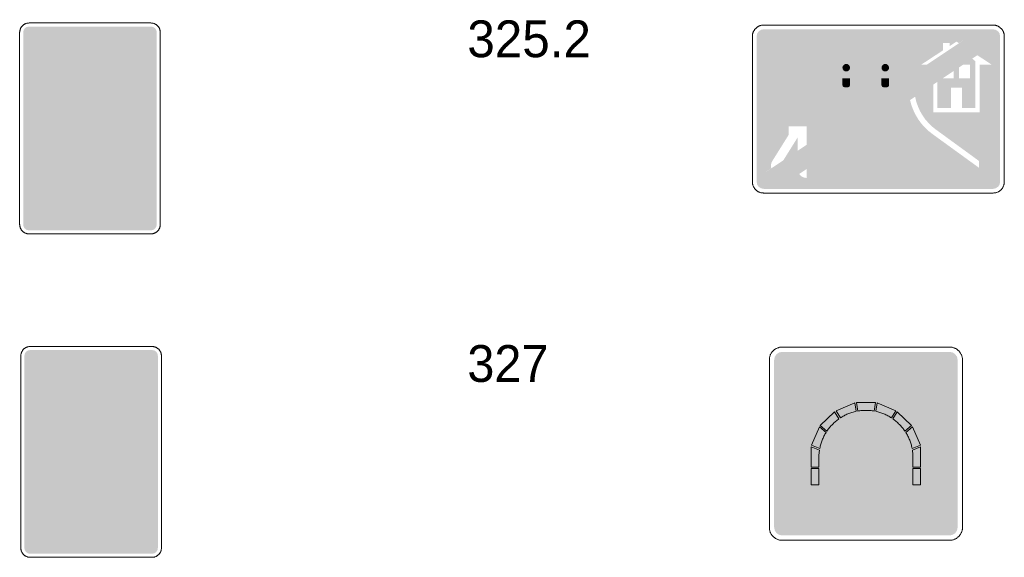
# Model space of a CAD drawing. Header units: millimetres. Extents: x 27 to 616, y -913 to 238.
# Tile 16 of 38: x 314 to 426, y -613 to -552. Entities that reach past the tile are written whole.
import ezdxf
from ezdxf.enums import TextEntityAlignment as Align

# ---------------------------------------------------------------- set-up
doc = ezdxf.new("R2010")
doc.units = ezdxf.units.MM
doc.header["$LTSCALE"] = 5
doc.linetypes.add('AUSGEZOGEN', pattern=[0])
doc.layers.add('Ebene_1', color=7, linetype='Continuous', true_color=0x000000)
doc.layers.add('Layer13', color=5, linetype='Continuous', true_color=0x0000ff)
doc.styles.add('Arial', font='arial.ttf')

msp = doc.modelspace()

# ---------------------------------------------------------------- hatches: boundary and pattern name
at = {"layer": 'Ebene_1', "linetype": 'AUSGEZOGEN', "lineweight": 18, "true_color": 0xce2729}
msp.add_hatch(color=242, dxfattribs=at).paths.add_polyline_path([(398.16, -570.13), (423.66, -553.13), (425.17, -553.13), (425.48, -553.2), (425.74, -553.37), (425.91, -553.62), (425.97, -553.93), (425.97, -554.36), (400.47, -571.36), (398.96, -571.36), (398.65, -571.29), (398.39, -571.12), (398.22, -570.87), (398.16, -570.56)], flags=0)
at = {"layer": 'Ebene_1', "linetype": 'AUSGEZOGEN', "lineweight": 18, "true_color": 0xfffffe}
h = msp.add_hatch(color=7, dxfattribs=at)
h.paths.add_polyline_path([(317.02, -563.14), (317.02, -554.41), (320.45, -554.41), (320.98, -554.46), (321.48, -554.61), (321.93, -554.86), (322.32, -555.18), (322.65, -555.57), (322.89, -556.02), (323.04, -556.52), (323.1, -557.06), (323.04, -557.59), (322.89, -558.09), (322.65, -558.54), (322.32, -558.93), (321.93, -559.26), (321.48, -559.5), (320.98, -559.65), (320.45, -559.71), (318.34, -559.71), (318.34, -563.14)], flags=0)
h.paths.add_polyline_path([(318.34, -558.46), (320.37, -558.46), (320.65, -558.43), (320.92, -558.35), (321.15, -558.22), (321.36, -558.05), (321.53, -557.84), (321.66, -557.6), (321.74, -557.34), (321.77, -557.06), (321.74, -556.77), (321.66, -556.51), (321.53, -556.27), (321.36, -556.06), (321.15, -555.89), (320.92, -555.76), (320.65, -555.68), (320.37, -555.65), (318.34, -555.65)], flags=0)
for points in [[(407.6, -557.3), (407.63, -557.17), (407.69, -557.05), (407.78, -556.93), (407.93, -556.67), (408.5, -555.36), (408.63, -555.21), (408.83, -555.15), (412.42, -555.15), (412.62, -555.21), (412.75, -555.36), (413.32, -556.67), (413.47, -556.93), (413.56, -557.05), (413.62, -557.17), (413.65, -557.3), (413.65, -558.24), (413.62, -558.38), (413.54, -558.49), (413.43, -558.57), (413.29, -558.6), (407.96, -558.6), (407.82, -558.57), (407.71, -558.49), (407.63, -558.38), (407.6, -558.24)], [(404.51, -558.19), (404.48, -558.39), (404.42, -558.59), (404.33, -558.76), (404.2, -558.91), (404.05, -559.04), (403.88, -559.13), (403.69, -559.19), (403.48, -559.21), (403.27, -559.19), (403.08, -559.13), (402.91, -559.04), (402.75, -558.91), (402.63, -558.76), (402.53, -558.59), (402.48, -558.39), (402.45, -558.19), (402.48, -557.98), (402.53, -557.79), (402.63, -557.61), (402.75, -557.46), (402.91, -557.34), (403.08, -557.24), (403.27, -557.18), (403.48, -557.16), (403.69, -557.18), (403.88, -557.24), (404.05, -557.34), (404.2, -557.46), (404.33, -557.61), (404.42, -557.79), (404.48, -557.98)], [(407.96, -558.74), (408.83, -558.74), (408.83, -559.53), (408.76, -559.69), (408.61, -559.75), (408.18, -559.75), (408.03, -559.69), (407.96, -559.53)], [(412.42, -558.74), (413.29, -558.74), (413.29, -559.53), (413.22, -559.69), (413.07, -559.75), (412.64, -559.75), (412.49, -559.69), (412.42, -559.53)], [(403.86, -563.96), (401.81, -563.96), (401.81, -562.02), (400.44, -564.21), (400.27, -564.07), (400.13, -563.89), (400.05, -563.68), (400.02, -563.45), (400.06, -563.2), (400.16, -562.97), (401.97, -560.08), (402.13, -559.88), (402.34, -559.73), (402.58, -559.63), (402.84, -559.6), (403.05, -559.62), (403.24, -559.68), (403.41, -559.77), (403.56, -559.9), (403.69, -560.05), (403.78, -560.22), (403.84, -560.42), (403.86, -560.62), (403.86, -561.78), (405.79, -562.93), (405.64, -563.11), (405.46, -563.25), (405.25, -563.34), (405.02, -563.37), (404.78, -563.33), (404.56, -563.24), (403.86, -562.82)], [(414.64, -564.31), (414.59, -564.6), (414.43, -564.83), (414.19, -564.99), (413.9, -565.05), (413.61, -564.99), (413.37, -564.83), (413.21, -564.6), (413.16, -564.31), (413.21, -564.02), (413.37, -563.78), (413.61, -563.62), (413.9, -563.56), (414.19, -563.62), (414.43, -563.78), (414.59, -564.02)], [(413.45, -566.24), (412.52, -567.02), (412.36, -567.11), (412.19, -567.14), (411.99, -567.1), (411.82, -566.98), (413.47, -565.33), (413.9, -565.42), (414.22, -565.38), (414.52, -565.24), (415.62, -565.48), (415.72, -565.56), (416.28, -566.69), (416.05, -566.74), (415.77, -566.66), (415.66, -566.57), (415.58, -566.45), (415.31, -565.94), (414.79, -565.94), (415.24, -567.73), (416.25, -567.8), (416.44, -567.86), (416.59, -567.97), (416.69, -568.13), (416.73, -568.32), (415.02, -568.32), (414.9, -568.26), (414.64, -567.88), (414.12, -568.03), (414.12, -569.59), (414.09, -569.79), (413.98, -569.95), (413.82, -570.06), (413.63, -570.11)], [(315.98, -572.24), (315.41, -572.24), (315.25, -572.17), (315.18, -572.01), (315.18, -570.94), (315.23, -570.79), (315.37, -570.72), (318.62, -570.17), (320.17, -568.63), (320.33, -568.56), (324.75, -568.56), (324.89, -568.61), (327.04, -570.33), (327.12, -570.51), (327.12, -572.01), (327.06, -572.17), (326.89, -572.24), (326.44, -572.24), (326.41, -572.01), (326.34, -571.79), (326.24, -571.6), (326.1, -571.43), (325.93, -571.29), (325.73, -571.18), (325.52, -571.12), (325.29, -571.09), (325.05, -571.12), (324.84, -571.18), (324.64, -571.29), (324.47, -571.43), (324.33, -571.6), (324.23, -571.79), (324.16, -572.01), (324.14, -572.24), (318.28, -572.24), (318.26, -572.01), (318.19, -571.79), (318.08, -571.6), (317.94, -571.43), (317.77, -571.29), (317.58, -571.18), (317.36, -571.12), (317.13, -571.09), (316.9, -571.12), (316.68, -571.18), (316.49, -571.29), (316.32, -571.43), (316.18, -571.6), (316.07, -571.79), (316.01, -572.01)], [(409.88, -569.37), (409.83, -569.65), (409.67, -569.89), (409.43, -570.05), (409.14, -570.11), (408.85, -570.05), (408.61, -569.89), (408.45, -569.65), (408.4, -569.37), (408.45, -569.08), (408.61, -568.84), (408.85, -568.68), (409.14, -568.62), (409.43, -568.68), (409.67, -568.84), (409.83, -569.08)], [(318.05, -572.24), (317.98, -572.6), (317.78, -572.89), (317.49, -573.09), (317.13, -573.16), (316.77, -573.09), (316.48, -572.89), (316.28, -572.6), (316.21, -572.24), (316.28, -571.88), (316.48, -571.59), (316.77, -571.39), (317.13, -571.32), (317.49, -571.39), (317.78, -571.59), (317.98, -571.88)], [(326.21, -572.24), (326.13, -572.6), (325.94, -572.89), (325.64, -573.09), (325.29, -573.16), (324.93, -573.09), (324.64, -572.89), (324.44, -572.6), (324.37, -572.24), (324.44, -571.88), (324.64, -571.59), (324.93, -571.39), (325.29, -571.32), (325.64, -571.39), (325.94, -571.59), (326.13, -571.88)], [(315.18, -574.44), (315.18, -573.16), (326.44, -573.16), (326.44, -573.8), (328.83, -573.8), (328.83, -574.44)], [(403.29, -593.11), (418, -593.11), (418, -607.82), (403.29, -607.82)], [(407.23, -596.7), (409.38, -595.81), (409.53, -596.77), (409.05, -596.9), (408.59, -597.07), (408.14, -597.27), (407.72, -597.52)], [(409.56, -595.78), (411.73, -595.78), (411.58, -596.74), (410.64, -596.66), (409.71, -596.74)], [(411.91, -595.81), (414.06, -596.7), (413.57, -597.52), (413.14, -597.28), (412.7, -597.07), (412.23, -596.9), (411.76, -596.77)], [(405.42, -598.39), (407.07, -596.81), (407.56, -597.63), (407.17, -597.93), (406.81, -598.26), (406.48, -598.63), (406.19, -599.03)], [(414.21, -596.81), (415.86, -598.39), (415.09, -599.03), (414.8, -598.63), (414.47, -598.26), (414.11, -597.93), (413.72, -597.63)], [(404.43, -600.65), (405.32, -598.54), (406.09, -599.18), (405.85, -599.61), (405.65, -600.06), (405.49, -600.52), (405.37, -601)], [(415.97, -598.54), (416.86, -600.65), (415.91, -601), (415.8, -600.52), (415.64, -600.06), (415.44, -599.61), (415.19, -599.18)], [(404.39, -603.13), (404.39, -600.83), (405.34, -601.19), (405.27, -602.03), (405.27, -603.13)], [(416.89, -603.13), (416.01, -603.13), (416.01, -602.03), (415.95, -601.19), (416.89, -600.83)], [(404.39, -603.31), (405.27, -603.31), (405.27, -605.15), (404.39, -605.15)], [(416.01, -603.31), (416.89, -603.31), (416.89, -605.15), (416.01, -605.15)], [(328.16, -609.19), (328.13, -608.96), (328.07, -608.74), (327.96, -608.54), (327.82, -608.37), (327.65, -608.23), (327.45, -608.13), (327.24, -608.06), (327.01, -608.04), (326.78, -608.06), (326.56, -608.13), (326.37, -608.23), (326.2, -608.37), (326.06, -608.54), (325.95, -608.74), (325.88, -608.96), (325.86, -609.19), (320, -609.19), (319.98, -608.96), (319.91, -608.74), (319.81, -608.54), (319.67, -608.37), (319.5, -608.23), (319.3, -608.13), (319.09, -608.06), (318.85, -608.04), (318.62, -608.06), (318.41, -608.13), (318.21, -608.23), (318.04, -608.37), (317.9, -608.54), (317.8, -608.74), (317.73, -608.96), (317.71, -609.19), (317.25, -609.19), (317.08, -609.12), (317.02, -608.96), (317.02, -607.46), (317.1, -607.28), (319.25, -605.56), (319.39, -605.51), (323.81, -605.51), (323.97, -605.58), (325.51, -607.12), (328.77, -607.66), (328.9, -607.74), (328.96, -607.89), (328.96, -608.96), (328.89, -609.12), (328.73, -609.19)], [(317.94, -609.19), (318.01, -608.83), (318.2, -608.54), (318.5, -608.34), (318.85, -608.27), (319.21, -608.34), (319.5, -608.54), (319.7, -608.83), (319.77, -609.19), (319.7, -609.54), (319.5, -609.84), (319.21, -610.03), (318.85, -610.1), (318.5, -610.03), (318.2, -609.84), (318.01, -609.54)], [(326.09, -609.19), (326.16, -608.83), (326.36, -608.54), (326.65, -608.34), (327.01, -608.27), (327.36, -608.34), (327.66, -608.54), (327.85, -608.83), (327.93, -609.19), (327.85, -609.54), (327.66, -609.84), (327.36, -610.03), (327.01, -610.1), (326.65, -610.03), (326.36, -609.84), (326.16, -609.54)], [(328.96, -611.39), (315.31, -611.39), (315.31, -610.75), (317.71, -610.75), (317.71, -610.1), (328.96, -610.1)]]:
    msp.add_hatch(color=7, dxfattribs=at).paths.add_polyline_path(points, flags=0)
h = msp.add_hatch(color=7, dxfattribs=at)
h.paths.add_polyline_path([(317.15, -600.09), (317.15, -591.36), (320.58, -591.36), (321.12, -591.41), (321.61, -591.56), (322.06, -591.81), (322.46, -592.13), (322.78, -592.52), (323.02, -592.97), (323.18, -593.47), (323.23, -594.01), (323.18, -594.54), (323.02, -595.04), (322.78, -595.49), (322.46, -595.88), (322.06, -596.2), (321.61, -596.45), (321.12, -596.6), (320.58, -596.66), (318.48, -596.66), (318.48, -600.09)], flags=0)
h.paths.add_polyline_path([(318.48, -595.41), (320.5, -595.41), (320.79, -595.38), (321.05, -595.3), (321.29, -595.17), (321.5, -595), (321.67, -594.79), (321.8, -594.55), (321.88, -594.29), (321.91, -594.01), (321.88, -593.72), (321.8, -593.46), (321.67, -593.22), (321.5, -593.01), (321.29, -592.84), (321.05, -592.71), (320.79, -592.63), (320.5, -592.6), (318.48, -592.6)], flags=0)
at = {"layer": 'Ebene_1', "linetype": 'AUSGEZOGEN', "lineweight": 18, "true_color": 0x000000}
msp.add_hatch(color=18, dxfattribs=at).paths.add_polyline_path([(404.21, -605.34), (404.21, -600.7), (405.2, -598.35), (407.04, -596.58), (409.43, -595.59), (411.89, -595.59), (414.25, -596.58), (416.09, -598.35), (417.08, -600.7), (417.08, -605.34)], flags=0)
at = {"layer": 'Layer13', "linetype": 'AUSGEZOGEN', "lineweight": 18, "true_color": 0x0000ff}
for points in [[(315.04, -576.1), (314.78, -576.05), (314.57, -575.9), (314.43, -575.69), (314.38, -575.43), (314.38, -553.48), (314.43, -553.22), (314.57, -553.01), (314.78, -552.87), (315.04, -552.82), (328.96, -552.82), (329.22, -552.87), (329.43, -553.01), (329.58, -553.22), (329.63, -553.48), (329.63, -575.43), (329.58, -575.69), (329.43, -575.9), (329.22, -576.05), (328.96, -576.1)], [(423.66, -553.13), (421.27, -554.72), (420.98, -554.54), (420.21, -555.05), (420.21, -554.69), (419.43, -554.69), (419.43, -555.55), (416.96, -557.17), (417.6, -557.17), (403.86, -566.33), (403.86, -564.21), (401.81, -564.21), (401.81, -565.2), (399.95, -568.18), (399.83, -568.44), (399.79, -568.73), (399.83, -569.01), (398.16, -570.13), (398.16, -553.93), (398.22, -553.62), (398.39, -553.37), (398.65, -553.2), (398.96, -553.13)], [(425.97, -554.36), (425.97, -570.56), (425.91, -570.87), (425.74, -571.12), (425.48, -571.29), (425.17, -571.36), (400.47, -571.36), (403.02, -569.66), (403.18, -569.85), (403.38, -569.99), (403.62, -570.08), (403.86, -570.11), (403.86, -569.09), (415.68, -561.22), (415.84, -561.8), (416.05, -562.35), (416.31, -562.89), (416.61, -563.4), (416.96, -563.88), (417.35, -564.33), (417.79, -564.74), (418.26, -565.11), (423.57, -568.96), (423.57, -568.18), (418.64, -564.59), (418.19, -564.23), (417.78, -563.83), (417.41, -563.4), (417.09, -562.94), (416.81, -562.45), (416.58, -561.93), (416.39, -561.39), (416.26, -560.83), (418.35, -559.44), (418.35, -562.6), (423.62, -562.6), (423.62, -557.17), (425.01, -557.17), (423.36, -556.09), (425.97, -554.36), (418.81, -559.13), (419.42, -558.72), (420.67, -558.72), (420.67, -557.89), (421.29, -557.47), (421.29, -558.72), (422.53, -558.72), (422.53, -557.17), (421.75, -557.17), (422.78, -556.48), (423.15, -556.79), (423.15, -562.13), (421.6, -562.13), (421.6, -559.81), (420.36, -559.81), (420.36, -562.13), (418.81, -562.13), (418.81, -559.13)], [(408.29, -556.73), (408.78, -555.59), (408.91, -555.51), (412.34, -555.51), (412.47, -555.59), (412.96, -556.73)], [(408.83, -557.52), (408.79, -557.69), (408.7, -557.83), (408.56, -557.92), (408.4, -557.95), (408.23, -557.92), (408.09, -557.83), (408, -557.69), (407.96, -557.52), (408, -557.35), (408.09, -557.22), (408.23, -557.12), (408.4, -557.09), (408.56, -557.12), (408.7, -557.22), (408.79, -557.35)], [(413.29, -557.52), (413.25, -557.69), (413.16, -557.83), (413.02, -557.92), (412.86, -557.95), (412.69, -557.92), (412.55, -557.83), (412.46, -557.69), (412.42, -557.52), (412.46, -557.35), (412.55, -557.22), (412.69, -557.12), (412.86, -557.09), (413.02, -557.12), (413.16, -557.22), (413.25, -557.35)], [(401.21, -568.1), (402.84, -565.49), (402.84, -567.01)], [(322.3, -570.4), (319.13, -570.4), (319.02, -570.29), (319.05, -570.21), (320.16, -569.09), (320.33, -569.02), (322.3, -569.02)], [(322.64, -570.4), (322.64, -569.02), (324.27, -569.02), (324.44, -569.09), (325.35, -570.01), (325.42, -570.17), (325.35, -570.34), (325.19, -570.4)], [(315.18, -613.04), (314.92, -612.99), (314.71, -612.85), (314.56, -612.63), (314.51, -612.37), (314.51, -590.43), (314.56, -590.17), (314.71, -589.96), (314.92, -589.82), (315.18, -589.77), (329.09, -589.77), (329.35, -589.82), (329.57, -589.96), (329.71, -590.17), (329.76, -590.43), (329.76, -612.37), (329.71, -612.63), (329.57, -612.85), (329.35, -612.99), (329.09, -613.04)], [(401.08, -610.95), (400.72, -610.87), (400.43, -610.68), (400.23, -610.38), (400.16, -610.03), (400.16, -590.9), (400.23, -590.54), (400.43, -590.25), (400.72, -590.05), (401.08, -589.98), (420.2, -589.98), (420.56, -590.05), (420.85, -590.25), (421.05, -590.54), (421.12, -590.9), (421.12, -610.03), (421.05, -610.38), (420.85, -610.68), (420.56, -610.87), (420.2, -610.95)], [(321.5, -607.35), (318.95, -607.35), (318.79, -607.28), (318.72, -607.12), (318.79, -606.96), (319.71, -606.04), (319.87, -605.97), (321.5, -605.97)], [(321.84, -607.35), (321.84, -605.97), (323.81, -605.97), (323.97, -606.04), (325.09, -607.15), (325.09, -607.31), (325.01, -607.35)]]:
    msp.add_hatch(color=5, dxfattribs=at).paths.add_polyline_path(points, flags=0)

# ---------------------------------------------------------------- linework, layer by layer
at = {"layer": 'Ebene_1', "color": 18, "linetype": 'AUSGEZOGEN', "lineweight": 18, "true_color": 0x000000}
for p, q in [((315.04, -552.41), (328.96, -552.41)), ((398.96, -552.65), (425.17, -552.65)), ((313.97, -575.43), (313.97, -553.48)), ((330.03, -553.48), (330.03, -575.43)), ((397.68, -570.56), (397.68, -553.93)), ((426.45, -553.93), (426.45, -570.56)), ((425.17, -571.84), (398.96, -571.84)), ((328.96, -576.5), (315.04, -576.5)), ((315.18, -589.36), (329.09, -589.36)), ((314.11, -612.37), (314.11, -590.43)), ((330.16, -590.43), (330.16, -612.37)), ((401.08, -589.43), (420.2, -589.43)), ((399.61, -610.03), (399.61, -590.9)), ((421.68, -590.9), (421.68, -610.03)), ((407.23, -596.7), (409.38, -595.81)), ((409.38, -595.81), (409.53, -596.77)), ((409.56, -595.78), (411.73, -595.78)), ((409.71, -596.74), (409.56, -595.78)), ((411.73, -595.78), (411.58, -596.74)), ((411.76, -596.77), (411.91, -595.81)), ((411.91, -595.81), (414.06, -596.7)), ((405.42, -598.39), (407.07, -596.81)), ((407.07, -596.81), (407.56, -597.63)), ((407.72, -597.52), (407.23, -596.7)), ((414.06, -596.7), (413.57, -597.52)), ((413.72, -597.63), (414.21, -596.81)), ((414.21, -596.81), (415.86, -598.39)), ((404.43, -600.65), (405.32, -598.54)), ((405.32, -598.54), (406.09, -599.18)), ((406.19, -599.03), (405.42, -598.39)), ((415.86, -598.39), (415.09, -599.03)), ((415.19, -599.18), (415.97, -598.54)), ((415.97, -598.54), (416.86, -600.65)), ((404.39, -603.13), (404.39, -600.83)), ((404.39, -600.83), (405.34, -601.19)), ((405.37, -601), (404.43, -600.65)), ((416.86, -600.65), (415.91, -601)), ((415.95, -601.19), (416.89, -600.83)), ((416.89, -600.83), (416.89, -603.13)), ((405.27, -602.03), (405.27, -603.13)), ((416.01, -603.13), (416.01, -602.03)), ((405.27, -603.13), (404.39, -603.13)), ((416.89, -603.13), (416.01, -603.13)), ((420.2, -611.5), (401.08, -611.5)), ((329.09, -613.44), (315.18, -613.44))]:
    msp.add_line(p, q, dxfattribs=at)
for points in [[(313.97, -553.48), (313.98, -553.43), (313.98, -553.38), (313.99, -553.32), (314, -553.27), (314.01, -553.22), (314.02, -553.17), (314.04, -553.12), (314.06, -553.07), (314.08, -553.02), (314.1, -552.97), (314.13, -552.93), (314.16, -552.89), (314.19, -552.84), (314.22, -552.8), (314.25, -552.76), (314.29, -552.73), (314.33, -552.69), (314.36, -552.66), (314.4, -552.63), (314.45, -552.6), (314.49, -552.57), (314.53, -552.54), (314.58, -552.52), (314.63, -552.5), (314.68, -552.48), (314.73, -552.46), (314.78, -552.45), (314.83, -552.44), (314.88, -552.43), (314.94, -552.42), (314.99, -552.42), (315.04, -552.41)], [(328.96, -552.41), (329.02, -552.42), (329.07, -552.42), (329.12, -552.43), (329.18, -552.44), (329.23, -552.45), (329.28, -552.46), (329.33, -552.48), (329.38, -552.5), (329.42, -552.52), (329.47, -552.54), (329.52, -552.57), (329.56, -552.6), (329.6, -552.63), (329.64, -552.66), (329.68, -552.69), (329.72, -552.73), (329.75, -552.76), (329.79, -552.8), (329.82, -552.84), (329.85, -552.89), (329.88, -552.93), (329.9, -552.97), (329.93, -553.02), (329.95, -553.07), (329.97, -553.12), (329.98, -553.17), (330, -553.22), (330.01, -553.27), (330.02, -553.32), (330.02, -553.38), (330.03, -553.43), (330.03, -553.48)], [(397.68, -553.93), (397.68, -553.87), (397.68, -553.8), (397.69, -553.74), (397.7, -553.67), (397.72, -553.61), (397.73, -553.55), (397.75, -553.49), (397.78, -553.43), (397.8, -553.38), (397.83, -553.32), (397.86, -553.27), (397.9, -553.22), (397.93, -553.17), (397.97, -553.12), (398.01, -553.07), (398.05, -553.03), (398.1, -552.99), (398.14, -552.95), (398.19, -552.91), (398.24, -552.87), (398.29, -552.84), (398.35, -552.81), (398.4, -552.78), (398.46, -552.75), (398.52, -552.73), (398.58, -552.71), (398.64, -552.69), (398.7, -552.68), (398.76, -552.67), (398.83, -552.66), (398.89, -552.66), (398.96, -552.65)], [(425.17, -552.65), (425.24, -552.66), (425.3, -552.66), (425.37, -552.67), (425.43, -552.68), (425.49, -552.69), (425.55, -552.71), (425.61, -552.73), (425.67, -552.75), (425.73, -552.78), (425.78, -552.81), (425.83, -552.84), (425.89, -552.87), (425.94, -552.91), (425.98, -552.95), (426.03, -552.99), (426.08, -553.03), (426.12, -553.07), (426.16, -553.12), (426.2, -553.17), (426.23, -553.22), (426.27, -553.27), (426.3, -553.32), (426.32, -553.38), (426.35, -553.43), (426.37, -553.49), (426.39, -553.55), (426.41, -553.61), (426.42, -553.67), (426.44, -553.74), (426.44, -553.8), (426.45, -553.87), (426.45, -553.93)], [(398.96, -571.84), (398.89, -571.83), (398.83, -571.83), (398.76, -571.82), (398.7, -571.81), (398.64, -571.8), (398.58, -571.78), (398.52, -571.76), (398.46, -571.73), (398.4, -571.71), (398.35, -571.68), (398.29, -571.65), (398.24, -571.62), (398.19, -571.58), (398.14, -571.54), (398.1, -571.5), (398.05, -571.46), (398.01, -571.42), (397.97, -571.37), (397.93, -571.32), (397.9, -571.27), (397.86, -571.22), (397.83, -571.17), (397.8, -571.11), (397.78, -571.05), (397.75, -571), (397.73, -570.94), (397.72, -570.88), (397.7, -570.81), (397.69, -570.75), (397.68, -570.69), (397.68, -570.62), (397.68, -570.56)], [(426.45, -570.56), (426.45, -570.62), (426.44, -570.69), (426.44, -570.75), (426.42, -570.81), (426.41, -570.88), (426.39, -570.94), (426.37, -571), (426.35, -571.05), (426.32, -571.11), (426.3, -571.17), (426.27, -571.22), (426.23, -571.27), (426.2, -571.32), (426.16, -571.37), (426.12, -571.42), (426.08, -571.46), (426.03, -571.5), (425.98, -571.54), (425.94, -571.58), (425.89, -571.62), (425.83, -571.65), (425.78, -571.68), (425.73, -571.71), (425.67, -571.73), (425.61, -571.76), (425.55, -571.78), (425.49, -571.8), (425.43, -571.81), (425.37, -571.82), (425.3, -571.83), (425.24, -571.83), (425.17, -571.84)], [(315.04, -576.5), (314.99, -576.5), (314.94, -576.49), (314.88, -576.49), (314.83, -576.48), (314.78, -576.47), (314.73, -576.45), (314.68, -576.43), (314.63, -576.42), (314.58, -576.39), (314.53, -576.37), (314.49, -576.34), (314.45, -576.32), (314.4, -576.29), (314.36, -576.26), (314.33, -576.22), (314.29, -576.19), (314.25, -576.15), (314.22, -576.11), (314.19, -576.07), (314.16, -576.03), (314.13, -575.98), (314.1, -575.94), (314.08, -575.89), (314.06, -575.85), (314.04, -575.8), (314.02, -575.75), (314.01, -575.7), (314, -575.64), (313.99, -575.59), (313.98, -575.54), (313.98, -575.48), (313.97, -575.43)], [(330.03, -575.43), (330.03, -575.48), (330.02, -575.54), (330.02, -575.59), (330.01, -575.64), (330, -575.7), (329.98, -575.75), (329.97, -575.8), (329.95, -575.85), (329.93, -575.89), (329.9, -575.94), (329.88, -575.98), (329.85, -576.03), (329.82, -576.07), (329.79, -576.11), (329.75, -576.15), (329.72, -576.19), (329.68, -576.22), (329.64, -576.26), (329.6, -576.29), (329.56, -576.32), (329.52, -576.34), (329.47, -576.37), (329.42, -576.39), (329.38, -576.42), (329.33, -576.43), (329.28, -576.45), (329.23, -576.47), (329.18, -576.48), (329.12, -576.49), (329.07, -576.49), (329.02, -576.5), (328.96, -576.5)], [(314.11, -590.43), (314.11, -590.38), (314.12, -590.33), (314.12, -590.27), (314.13, -590.22), (314.14, -590.17), (314.16, -590.12), (314.18, -590.07), (314.19, -590.02), (314.22, -589.97), (314.24, -589.92), (314.27, -589.88), (314.29, -589.84), (314.32, -589.79), (314.35, -589.75), (314.39, -589.71), (314.42, -589.68), (314.46, -589.64), (314.5, -589.61), (314.54, -589.58), (314.58, -589.55), (314.63, -589.52), (314.67, -589.49), (314.72, -589.47), (314.76, -589.45), (314.81, -589.43), (314.86, -589.41), (314.91, -589.4), (314.96, -589.39), (315.02, -589.38), (315.07, -589.37), (315.13, -589.37), (315.18, -589.36)], [(329.09, -589.36), (329.15, -589.37), (329.2, -589.37), (329.26, -589.38), (329.31, -589.39), (329.36, -589.4), (329.41, -589.41), (329.46, -589.43), (329.51, -589.45), (329.56, -589.47), (329.6, -589.49), (329.65, -589.52), (329.69, -589.55), (329.73, -589.58), (329.77, -589.61), (329.81, -589.64), (329.85, -589.68), (329.89, -589.71), (329.92, -589.75), (329.95, -589.79), (329.98, -589.84), (330.01, -589.88), (330.03, -589.92), (330.06, -589.97), (330.08, -590.02), (330.1, -590.07), (330.12, -590.12), (330.13, -590.17), (330.14, -590.22), (330.15, -590.27), (330.16, -590.33), (330.16, -590.38), (330.16, -590.43)], [(399.61, -590.9), (399.61, -590.83), (399.62, -590.75), (399.63, -590.68), (399.64, -590.61), (399.66, -590.53), (399.68, -590.46), (399.7, -590.4), (399.72, -590.33), (399.75, -590.26), (399.79, -590.2), (399.82, -590.14), (399.86, -590.08), (399.9, -590.02), (399.95, -589.97), (399.99, -589.91), (400.04, -589.86), (400.09, -589.81), (400.14, -589.77), (400.2, -589.72), (400.26, -589.68), (400.32, -589.64), (400.38, -589.61), (400.44, -589.58), (400.51, -589.55), (400.57, -589.52), (400.64, -589.5), (400.71, -589.48), (400.78, -589.46), (400.86, -589.45), (400.93, -589.44), (401, -589.43), (401.08, -589.43)], [(420.2, -589.43), (420.28, -589.43), (420.35, -589.44), (420.43, -589.45), (420.5, -589.46), (420.57, -589.48), (420.64, -589.5), (420.71, -589.52), (420.78, -589.55), (420.84, -589.58), (420.9, -589.61), (420.97, -589.64), (421.03, -589.68), (421.08, -589.72), (421.14, -589.77), (421.19, -589.81), (421.24, -589.86), (421.29, -589.91), (421.34, -589.97), (421.38, -590.02), (421.42, -590.08), (421.46, -590.14), (421.5, -590.2), (421.53, -590.26), (421.56, -590.33), (421.59, -590.4), (421.61, -590.46), (421.63, -590.53), (421.65, -590.61), (421.66, -590.68), (421.67, -590.75), (421.67, -590.83), (421.68, -590.9)], [(409.53, -596.77), (409.41, -596.8), (409.29, -596.83), (409.17, -596.86), (409.05, -596.9), (408.93, -596.94), (408.82, -596.98), (408.7, -597.02), (408.59, -597.07), (408.47, -597.11), (408.36, -597.17), (408.25, -597.22), (408.14, -597.28), (408.03, -597.33), (407.93, -597.39), (407.82, -597.46), (407.72, -597.52)], [(410.64, -596.66), (410.52, -596.66), (410.41, -596.66), (410.29, -596.67), (410.17, -596.68), (410.06, -596.69), (409.94, -596.7), (409.82, -596.72), (409.71, -596.74)], [(411.58, -596.74), (411.46, -596.72), (411.34, -596.7), (411.23, -596.69), (411.11, -596.68), (410.99, -596.67), (410.88, -596.66), (410.76, -596.66), (410.64, -596.66)], [(413.57, -597.52), (413.46, -597.46), (413.36, -597.39), (413.25, -597.33), (413.14, -597.28), (413.03, -597.22), (412.92, -597.17), (412.81, -597.11), (412.7, -597.07), (412.58, -597.02), (412.47, -596.98), (412.35, -596.94), (412.23, -596.9), (412.12, -596.86), (412, -596.83), (411.88, -596.8), (411.76, -596.77)], [(407.56, -597.63), (407.46, -597.7), (407.36, -597.77), (407.27, -597.85), (407.17, -597.93), (407.08, -598.01), (406.99, -598.09), (406.9, -598.18), (406.81, -598.26), (406.73, -598.35), (406.64, -598.44), (406.56, -598.54), (406.48, -598.63), (406.41, -598.73), (406.33, -598.82), (406.26, -598.92), (406.19, -599.03)], [(415.09, -599.03), (415.02, -598.92), (414.95, -598.82), (414.88, -598.73), (414.8, -598.63), (414.72, -598.54), (414.64, -598.44), (414.56, -598.35), (414.47, -598.26), (414.38, -598.18), (414.3, -598.09), (414.2, -598.01), (414.11, -597.93), (414.02, -597.85), (413.92, -597.77), (413.82, -597.7), (413.72, -597.63)], [(406.09, -599.18), (406.02, -599.29), (405.96, -599.39), (405.9, -599.5), (405.85, -599.61), (405.79, -599.72), (405.74, -599.83), (405.69, -599.95), (405.65, -600.06), (405.6, -600.17), (405.56, -600.29), (405.52, -600.41), (405.49, -600.53), (405.45, -600.64), (405.42, -600.76), (405.4, -600.88), (405.37, -601)], [(415.91, -601), (415.89, -600.88), (415.86, -600.76), (415.83, -600.64), (415.8, -600.53), (415.76, -600.41), (415.72, -600.29), (415.68, -600.17), (415.64, -600.06), (415.59, -599.95), (415.54, -599.83), (415.49, -599.72), (415.44, -599.61), (415.38, -599.5), (415.32, -599.39), (415.26, -599.29), (415.19, -599.18)], [(405.34, -601.19), (405.32, -601.29), (405.31, -601.39), (405.3, -601.5), (405.29, -601.6), (405.28, -601.71), (405.28, -601.82), (405.27, -601.92), (405.27, -602.03)], [(416.01, -602.03), (416.01, -601.92), (416.01, -601.82), (416, -601.71), (415.99, -601.6), (415.99, -601.5), (415.97, -601.39), (415.96, -601.29), (415.95, -601.19)], [(401.08, -611.5), (401, -611.49), (400.93, -611.49), (400.86, -611.48), (400.78, -611.47), (400.71, -611.45), (400.64, -611.43), (400.57, -611.41), (400.51, -611.38), (400.44, -611.35), (400.38, -611.32), (400.32, -611.28), (400.26, -611.25), (400.2, -611.2), (400.14, -611.16), (400.09, -611.11), (400.04, -611.07), (399.99, -611.01), (399.95, -610.96), (399.9, -610.91), (399.86, -610.85), (399.82, -610.79), (399.79, -610.73), (399.75, -610.66), (399.72, -610.6), (399.7, -610.53), (399.68, -610.46), (399.66, -610.39), (399.64, -610.32), (399.63, -610.25), (399.62, -610.18), (399.61, -610.1), (399.61, -610.03)], [(421.68, -610.03), (421.67, -610.1), (421.67, -610.18), (421.66, -610.25), (421.65, -610.32), (421.63, -610.39), (421.61, -610.46), (421.59, -610.53), (421.56, -610.6), (421.53, -610.66), (421.5, -610.73), (421.46, -610.79), (421.42, -610.85), (421.38, -610.91), (421.34, -610.96), (421.29, -611.01), (421.24, -611.07), (421.19, -611.11), (421.14, -611.16), (421.08, -611.2), (421.03, -611.25), (420.97, -611.28), (420.9, -611.32), (420.84, -611.35), (420.78, -611.38), (420.71, -611.41), (420.64, -611.43), (420.57, -611.45), (420.5, -611.47), (420.43, -611.48), (420.35, -611.49), (420.28, -611.49), (420.2, -611.5)], [(315.18, -613.44), (315.13, -613.44), (315.07, -613.44), (315.02, -613.43), (314.96, -613.42), (314.91, -613.41), (314.86, -613.4), (314.81, -613.38), (314.76, -613.36), (314.72, -613.34), (314.67, -613.31), (314.63, -613.29), (314.58, -613.26), (314.54, -613.23), (314.5, -613.2), (314.46, -613.17), (314.42, -613.13), (314.39, -613.09), (314.35, -613.05), (314.32, -613.01), (314.29, -612.97), (314.27, -612.93), (314.24, -612.88), (314.22, -612.84), (314.19, -612.79), (314.18, -612.74), (314.16, -612.69), (314.14, -612.64), (314.13, -612.59), (314.12, -612.54), (314.12, -612.48), (314.11, -612.43), (314.11, -612.37)], [(330.16, -612.37), (330.16, -612.43), (330.16, -612.48), (330.15, -612.54), (330.14, -612.59), (330.13, -612.64), (330.12, -612.69), (330.1, -612.74), (330.08, -612.79), (330.06, -612.84), (330.03, -612.88), (330.01, -612.93), (329.98, -612.97), (329.95, -613.01), (329.92, -613.05), (329.89, -613.09), (329.85, -613.13), (329.81, -613.17), (329.77, -613.2), (329.73, -613.23), (329.69, -613.26), (329.65, -613.29), (329.6, -613.31), (329.56, -613.34), (329.51, -613.36), (329.46, -613.38), (329.41, -613.4), (329.36, -613.41), (329.31, -613.42), (329.26, -613.43), (329.2, -613.44), (329.15, -613.44), (329.09, -613.44)]]:
    msp.add_lwpolyline(points, dxfattribs=at)
for points in [[(404.39, -603.31), (405.27, -603.31), (405.27, -605.15), (404.39, -605.15)], [(416.01, -603.31), (416.89, -603.31), (416.89, -605.15), (416.01, -605.15)]]:
    msp.add_lwpolyline(points, close=True, dxfattribs=at)

# ---------------------------------------------------------------- texts
at = {"layer": 'Ebene_1', "color": 18, "linetype": 'AUSGEZOGEN', "lineweight": 18, "true_color": 0x000000, "style": 'Arial'}
for s, width, p, p2 in [('325.2', 0.961913, (365.11, -556.32), (379.23, -556.32)), ('327', 0.947165, (365.11, -593.41), (374.38, -593.41))]:
    msp.add_text(s, height=4.204, dxfattribs=dict(at, width=width)).set_placement(p, p2, align=Align.FIT)

doc.saveas('drawing.dxf')
